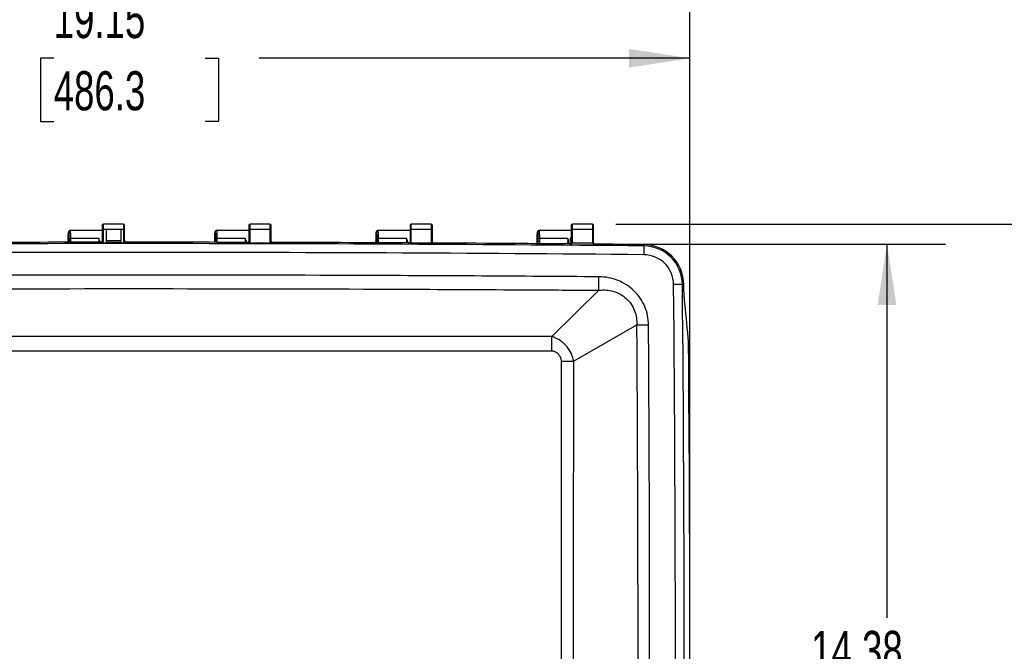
# Model space of a CAD drawing. Header units: inches. Extents: x 2 to 86, y 2 to 66.
# Tile 5 of 36: x 16.7 to 33.5, y 26.8 to 37.6. Entities that reach past the tile are written whole.
import ezdxf

# ---------------------------------------------------------------- set-up
doc = ezdxf.new("R2010")
doc.units = ezdxf.units.IN
doc.header["$LTSCALE"] = 8
doc.header["$MEASUREMENT"] = 0
doc.layers.add('DIMENSIONS', color=140, linetype='Continuous', lineweight=25)
doc.styles.add('SLDTEXTSTYLE0', font='TXT', dxfattribs={"width": 0.7})
doc.dimstyles.new('SLDDIMSTYLE0', dxfattribs={"dimtxt": 0.679688, "dimasz": 1.04, "dimexe": 0, "dimexo": 0.0625, "dimgap": 0.169922, "dimtad": 0, "dimtih": 1, "dimtoh": 1, "dimrnd": 1e-09, "dimzin": 12, "dimdsep": 46, "dimtxsty": 'SLDTEXTSTYLE0', "dimsah": 1, "dimcen": 0.09, "dimadec": 0, "dimazin": 3, "dimtfac": 1, "dimtofl": 0, "dimtmove": 0, "dimatfit": 3, "dimfxl": 0, "dimfrac": 2, "dimtolj": 1, "dimtzin": 12, "dimarcsym": 0})

# ---------------------------------------------------------------- blocks, each defined once
blk = doc.blocks.new('_D_3')
at = {"layer": 'DIMENSIONS'}
for p, q in [((9.008, 27.026), (9.008, 37.971)), ((28.154, 27.026), (28.154, 37.971)), ((9.008, 36.971), (16.381, 36.971)), ((17.302, 36.971), (17.074, 36.971)), ((17.074, 36.971), (17.074, 35.891)), ((19.887, 36.971), (20.115, 36.971)), ((20.115, 36.971), (20.115, 35.891)), ((28.154, 36.971), (20.808, 36.971)), ((17.074, 35.891), (17.302, 35.891)), ((20.115, 35.891), (19.887, 35.891))]:
    blk.add_line(p, q, dxfattribs=at)
for points in [[(9.008, 36.971), (10.048, 36.811), (10.048, 37.131)], [(28.154, 36.971), (27.114, 37.131), (27.114, 36.811)]]:
    blk.add_solid(points, dxfattribs=at)
at = {"layer": 'DIMENSIONS', "char_height": 0.6667, "attachment_point": 1, "style": 'SLDTEXTSTYLE0'}
for s, insert in [('19.15', (17.302, 37.982)), ('486.3', (17.302, 36.75))]:
    blk.add_mtext(s, dxfattribs=dict(at, insert=insert))
blk = doc.blocks.new('_D_4')
at = {"layer": 'DIMENSIONS'}
for p, q in [((26.931, 33.797), (32.517, 33.797)), ((31.517, 33.797), (31.517, 27.415)), ((30.224, 26.183), (29.996, 26.183)), ((29.996, 26.183), (29.996, 25.103)), ((32.809, 26.183), (33.038, 26.183)), ((33.038, 26.183), (33.038, 25.103)), ((29.996, 25.103), (30.224, 25.103)), ((33.038, 25.103), (32.809, 25.103)), ((31.517, 19.415), (31.517, 24.95)), ((20.04, 19.415), (32.517, 19.415))]:
    blk.add_line(p, q, dxfattribs=at)
for points in [[(31.517, 33.797), (31.357, 32.757), (31.677, 32.757)], [(31.517, 19.415), (31.677, 20.455), (31.357, 20.455)]]:
    blk.add_solid(points, dxfattribs=at)
at = {"layer": 'DIMENSIONS', "char_height": 0.6667, "attachment_point": 1, "style": 'SLDTEXTSTYLE0'}
for s, insert in [('14.38', (30.224, 27.194)), ('365.3', (30.224, 25.962))]:
    blk.add_mtext(s, dxfattribs=dict(at, insert=insert))
blk = doc.blocks.new('_D_5')
at = {"layer": 'DIMENSIONS'}
for p, q in [((26.891, 34.136), (36.086, 34.136)), ((35.086, 34.136), (35.086, 27.415)), ((33.794, 26.183), (33.566, 26.183)), ((33.566, 26.183), (33.566, 25.103)), ((36.379, 26.183), (36.607, 26.183)), ((36.607, 26.183), (36.607, 25.103)), ((33.566, 25.103), (33.794, 25.103)), ((36.607, 25.103), (36.379, 25.103)), ((35.086, 18.412), (35.086, 24.95)), ((18.981, 18.412), (36.086, 18.412))]:
    blk.add_line(p, q, dxfattribs=at)
for points in [[(35.086, 34.136), (34.926, 33.096), (35.246, 33.096)], [(35.086, 18.412), (35.246, 19.452), (34.926, 19.452)]]:
    blk.add_solid(points, dxfattribs=at)
at = {"layer": 'DIMENSIONS', "char_height": 0.6667, "attachment_point": 1, "style": 'SLDTEXTSTYLE0'}
for s, insert in [('15.72', (33.794, 27.194)), ('399.4', (33.794, 25.962))]:
    blk.add_mtext(s, dxfattribs=dict(at, insert=insert))

msp = doc.modelspace()

# ---------------------------------------------------------------- linework, layer by layer
for p, q in [((18.131, 34.116), (18.131, 34.034)), ((18.491, 34.136), (18.151, 34.136)), ((18.151, 34.047), (18.151, 34.136)), ((18.491, 34.136), (18.491, 34.047)), ((18.511, 34.034), (18.511, 34.116)), ((20.631, 34.116), (20.631, 34.034)), ((20.991, 34.136), (20.651, 34.136)), ((20.651, 34.047), (20.651, 34.136)), ((20.991, 34.136), (20.991, 34.047)), ((21.011, 34.034), (21.011, 34.116)), ((23.381, 34.116), (23.381, 34.034)), ((23.741, 34.136), (23.401, 34.136)), ((23.401, 34.047), (23.401, 34.136)), ((23.741, 34.136), (23.741, 34.047)), ((23.761, 34.034), (23.761, 34.116)), ((26.131, 34.116), (26.131, 34.034)), ((26.491, 34.136), (26.151, 34.136)), ((26.151, 34.047), (26.151, 34.136)), ((26.491, 34.136), (26.491, 34.047)), ((26.511, 34.034), (26.511, 34.116)), ((17.556, 34.002), (17.556, 33.829)), ((18.131, 34.032), (17.586, 34.032)), ((18.131, 34.034), (18.131, 33.838)), ((18.196, 34.047), (18.151, 34.047)), ((18.151, 33.851), (18.151, 34.047)), ((18.196, 34.047), (18.196, 33.814)), ((18.446, 34.047), (18.196, 34.047)), ((18.491, 34.047), (18.446, 34.047)), ((18.446, 34.047), (18.446, 33.814)), ((18.491, 34.047), (18.491, 33.851)), ((18.511, 33.869), (18.511, 34.034)), ((20.056, 34.002), (20.056, 33.828)), ((20.631, 34.032), (20.086, 34.032)), ((20.631, 34.034), (20.631, 33.836)), ((20.991, 34.047), (20.651, 34.047)), ((20.651, 33.849), (20.651, 34.047)), ((20.991, 34.047), (20.991, 33.848)), ((21.011, 33.835), (21.011, 34.034)), ((22.806, 34.002), (22.806, 33.82)), ((23.381, 34.032), (22.836, 34.032)), ((23.381, 34.034), (23.381, 33.825)), ((23.401, 33.838), (23.401, 34.047)), ((23.741, 34.047), (23.401, 34.047)), ((23.741, 34.047), (23.741, 33.836)), ((23.761, 33.823), (23.761, 34.034)), ((25.556, 34.002), (25.556, 33.805)), ((26.131, 34.032), (25.586, 34.032)), ((26.131, 34.034), (26.131, 33.869)), ((26.151, 33.814), (26.151, 34.047)), ((26.491, 34.047), (26.151, 34.047)), ((26.491, 34.047), (26.491, 33.814)), ((26.511, 33.869), (26.511, 34.034)), ((17.549, 33.829), (17.55, 33.89)), ((17.563, 33.89), (17.563, 33.829)), ((18.07, 33.893), (17.593, 33.893)), ((17.593, 33.829), (17.593, 33.893)), ((18.07, 33.893), (18.069, 33.829)), ((18.111, 33.829), (18.111, 33.813)), ((18.132, 33.814), (18.114, 33.814)), ((18.196, 33.814), (18.132, 33.814)), ((18.196, 33.862), (18.446, 33.862)), ((18.446, 33.826), (18.196, 33.826)), ((18.196, 33.814), (18.196, 33.814)), ((18.511, 33.814), (18.446, 33.814)), ((18.446, 33.814), (18.446, 33.814)), ((18.511, 33.836), (18.511, 33.869)), ((20.049, 33.828), (20.05, 33.89)), ((20.063, 33.89), (20.063, 33.828)), ((20.57, 33.893), (20.093, 33.893)), ((20.093, 33.828), (20.093, 33.893)), ((20.57, 33.893), (20.569, 33.827)), ((20.611, 33.827), (20.611, 33.811)), ((20.611, 33.827), (20.611, 33.827)), ((20.635, 33.814), (20.624, 33.814)), ((21.006, 33.814), (20.635, 33.814)), ((21.016, 33.814), (21.006, 33.814)), ((21.031, 33.81), (21.031, 33.826)), ((21.031, 33.826), (21.031, 33.826)), ((22.799, 33.82), (22.8, 33.89)), ((22.813, 33.89), (22.813, 33.82)), ((23.32, 33.893), (22.843, 33.893)), ((22.843, 33.82), (22.843, 33.893)), ((23.32, 33.893), (23.319, 33.818)), ((23.361, 33.818), (23.361, 33.8)), ((23.361, 33.818), (23.361, 33.818)), ((23.394, 33.814), (23.389, 33.814)), ((23.747, 33.814), (23.394, 33.814)), ((23.751, 33.814), (23.747, 33.814)), ((23.781, 33.798), (23.781, 33.816)), ((23.781, 33.816), (23.781, 33.816)), ((25.549, 33.805), (25.55, 33.89)), ((25.563, 33.89), (25.563, 33.805)), ((26.07, 33.893), (25.593, 33.893)), ((25.593, 33.804), (25.593, 33.893)), ((26.07, 33.893), (26.069, 33.801)), ((26.111, 33.801), (26.111, 33.781)), ((26.131, 33.804), (26.131, 33.869)), ((26.491, 33.814), (26.151, 33.814)), ((26.511, 33.8), (26.511, 33.869)), ((26.531, 33.777), (26.531, 33.797)), ((27.369, 33.767), (27.368, 33.617)), ((27.369, 33.79), (27.369, 33.767)), ((28.027, 33.109), (27.877, 33.108)), ((28.05, 33.11), (28.027, 33.109)), ((28.05, 33.108), (28.05, 33.11)), ((26.603, 33.01), (25.799, 32.222)), ((27.245, 32.412), (26.172, 31.798))]:
    msp.add_line(p, q)
at = {"flags": 128}
for points in [[(18.151, 34.047), (18.147, 34.047), (18.144, 34.046), (18.14, 34.045), (18.137, 34.043), (18.135, 34.041), (18.133, 34.039), (18.132, 34.037), (18.131, 34.034)], [(18.491, 34.047), (18.495, 34.047), (18.499, 34.046), (18.502, 34.045), (18.505, 34.043), (18.508, 34.041), (18.51, 34.039), (18.511, 34.037), (18.511, 34.034)], [(20.651, 34.047), (20.647, 34.047), (20.644, 34.046), (20.64, 34.045), (20.637, 34.043), (20.635, 34.041), (20.633, 34.039), (20.632, 34.037), (20.631, 34.034)], [(21.011, 34.034), (21.011, 34.037), (21.01, 34.039), (21.008, 34.041), (21.005, 34.043), (21.002, 34.045), (20.999, 34.046), (20.995, 34.047), (20.991, 34.047)], [(23.401, 34.047), (23.397, 34.047), (23.394, 34.046), (23.39, 34.045), (23.387, 34.043), (23.385, 34.041), (23.383, 34.039), (23.382, 34.037), (23.381, 34.034)], [(23.761, 34.034), (23.761, 34.037), (23.76, 34.039), (23.758, 34.041), (23.755, 34.043), (23.752, 34.045), (23.749, 34.046), (23.745, 34.047), (23.741, 34.047)], [(26.151, 34.047), (26.147, 34.047), (26.144, 34.046), (26.14, 34.045), (26.137, 34.043), (26.135, 34.041), (26.133, 34.039), (26.132, 34.037), (26.131, 34.034)], [(26.511, 34.034), (26.511, 34.037), (26.51, 34.039), (26.508, 34.041), (26.505, 34.043), (26.502, 34.045), (26.499, 34.046), (26.495, 34.047), (26.491, 34.047)], [(18.196, 33.814), (18.149, 33.813), (18.111, 33.813)], [(18.446, 33.826), (18.306, 33.826), (18.196, 33.826)], [(18.531, 33.814), (18.484, 33.814), (18.446, 33.814)], [(18.531, 33.814), (18.531, 33.822), (18.531, 33.829)]]:
    msp.add_lwpolyline(points, dxfattribs=at)
for centre, radius, start, end in [((18.151, 34.116), 0.02, 90, 180), ((18.491, 34.116), 0.02, 0, 90), ((20.651, 34.116), 0.02, 90, 180), ((20.991, 34.116), 0.02, 0, 90), ((23.401, 34.116), 0.02, 90, 180), ((23.741, 34.116), 0.02, 0, 90), ((26.151, 34.116), 0.02, 90, 180), ((26.491, 34.116), 0.02, 0, 90), ((18.572, -954.283), 988.089, 89.489858, 90.509018), ((18.572, -954.283), 988.112, 90.026691, 90.147298), ((18.114, 33.794), 0.0201, 90, 94.1721), ((18.572, -954.283), 988.112, 89.881731, 90.002338), ((18.572, -954.283), 988.112, 89.722274, 89.857375), ((18.572, -954.283), 988.112, 89.562815, 89.697914), ((18.572, -954.283), 988.112, 89.489858, 89.538452), ((27.363, 33.103), 0.687, 0.5491, 89.4899), ((27.363, 33.103), 0.664, 0.5491, 89.4899), ((18.572, -954.283), 987.939, 89.489858, 90.509018), ((27.363, 33.103), 0.514, 0.5491, 89.4899), ((-648.51, 26.626), 676.418, 359.450926, 0.549074), ((-648.51, 26.626), 676.568, 359.450926, 0.549074), ((-648.51, 26.626), 676.664, 359.536876, 0.463124)]:
    msp.add_arc(centre, radius, start, end)
for points, knots in [([(17.55, 33.89), (17.55, 33.892), (17.55, 33.899), (17.55, 33.911), (17.55, 33.923), (17.55, 33.937), (17.551, 33.946), (17.551, 33.952), (17.551, 33.952), (17.551, 33.952), (17.551, 33.952), (17.551, 33.952), (17.551, 33.952), (17.551, 33.952), (17.551, 33.953), (17.551, 33.953), (17.551, 33.953), (17.551, 33.954), (17.551, 33.955), (17.551, 33.958), (17.551, 33.963), (17.552, 33.973), (17.553, 33.984), (17.554, 33.992), (17.554, 33.997), (17.555, 34), (17.556, 34.002), (17.556, 34.002), (17.556, 34.002)], [0, 0, 0, 0, 0.036399, 0.12495, 0.188519, 0.249938, 0.374823, 0.374831, 0.374838, 0.374854, 0.374884, 0.374945, 0.375067, 0.375312, 0.3758, 0.376777, 0.378731, 0.38264, 0.390457, 0.406092, 0.43736, 0.499885, 0.648861, 0.749751, 0.802841, 0.874869, 0.94806, 1, 1, 1, 1]), ([(17.559, 33.985), (17.559, 33.985), (17.557, 33.974), (17.555, 33.941), (17.553, 33.908), (17.552, 33.891)], [0, 0, 0, 0, 0.001128, 0.507136, 1, 1, 1, 1]), ([(17.586, 34.032), (17.578, 34.032), (17.57, 34.029), (17.559, 34.018), (17.556, 34.01), (17.556, 34.002)], [0, 0, 0, 0, 0.5, 0.5, 1, 1, 1, 1]), ([(17.556, 34.002), (17.556, 34.01), (17.559, 34.018), (17.57, 34.029), (17.578, 34.032), (17.586, 34.032)], [0, 0, 0, 0, 0.5, 0.5, 1, 1, 1, 1]), ([(17.556, 34.002), (17.556, 34.002), (17.557, 34.002), (17.557, 34), (17.558, 33.997), (17.559, 33.993), (17.559, 33.987), (17.56, 33.983), (17.56, 33.983), (17.56, 33.983), (17.56, 33.983), (17.56, 33.983), (17.56, 33.983), (17.56, 33.983), (17.56, 33.983), (17.56, 33.983), (17.56, 33.983), (17.56, 33.983), (17.56, 33.982), (17.56, 33.98), (17.56, 33.976), (17.561, 33.966), (17.562, 33.952), (17.562, 33.936), (17.562, 33.924), (17.563, 33.912), (17.563, 33.9), (17.563, 33.893), (17.563, 33.89)], [0, 0, 0, 0, 0.036714, 0.125113, 0.188839, 0.250236, 0.375209, 0.375216, 0.375224, 0.375239, 0.37527, 0.375331, 0.375453, 0.375697, 0.376186, 0.377164, 0.379119, 0.383029, 0.39085, 0.406491, 0.437769, 0.500303, 0.649214, 0.750047, 0.802951, 0.875031, 0.948014, 1, 1, 1, 1]), ([(17.593, 33.893), (17.593, 33.931), (17.592, 33.967), (17.59, 34.005), (17.589, 34.015), (17.588, 34.028), (17.587, 34.032), (17.586, 34.032)], [0, 0, 0, 0, 0.5, 0.5, 0.75, 0.75, 1, 1, 1, 1]), ([(20.05, 33.89), (20.05, 33.892), (20.05, 33.899), (20.05, 33.911), (20.05, 33.923), (20.05, 33.937), (20.051, 33.946), (20.051, 33.952), (20.051, 33.952), (20.051, 33.952), (20.051, 33.952), (20.051, 33.952), (20.051, 33.952), (20.051, 33.952), (20.051, 33.953), (20.051, 33.953), (20.051, 33.953), (20.051, 33.954), (20.051, 33.955), (20.051, 33.958), (20.051, 33.963), (20.052, 33.973), (20.053, 33.984), (20.054, 33.992), (20.054, 33.997), (20.055, 34), (20.056, 34.002), (20.056, 34.002), (20.056, 34.002)], [0, 0, 0, 0, 0.03646, 0.12495, 0.188526, 0.249938, 0.374823, 0.374831, 0.374838, 0.374854, 0.374884, 0.374945, 0.375067, 0.375312, 0.3758, 0.376777, 0.378731, 0.38264, 0.390457, 0.406092, 0.43736, 0.499885, 0.648835, 0.749751, 0.802834, 0.874869, 0.948055, 1, 1, 1, 1]), ([(20.059, 33.985), (20.059, 33.985), (20.057, 33.974), (20.055, 33.941), (20.053, 33.908), (20.052, 33.891)], [0, 0, 0, 0, 0.0011265, 0.5071355, 1, 1, 1, 1]), ([(20.086, 34.032), (20.078, 34.032), (20.07, 34.029), (20.059, 34.018), (20.056, 34.01), (20.056, 34.002)], [0, 0, 0, 0, 0.5, 0.5, 1, 1, 1, 1]), ([(20.056, 34.002), (20.056, 34.01), (20.059, 34.018), (20.07, 34.029), (20.078, 34.032), (20.086, 34.032)], [0, 0, 0, 0, 0.5, 0.5, 1, 1, 1, 1]), ([(20.056, 34.002), (20.056, 34.002), (20.057, 34.002), (20.057, 34), (20.058, 33.997), (20.059, 33.993), (20.059, 33.987), (20.06, 33.983), (20.06, 33.983), (20.06, 33.983), (20.06, 33.983), (20.06, 33.983), (20.06, 33.983), (20.06, 33.983), (20.06, 33.983), (20.06, 33.983), (20.06, 33.983), (20.06, 33.983), (20.06, 33.982), (20.06, 33.98), (20.06, 33.976), (20.061, 33.966), (20.062, 33.952), (20.062, 33.936), (20.062, 33.924), (20.063, 33.912), (20.063, 33.9), (20.063, 33.893), (20.063, 33.89)], [0, 0, 0, 0, 0.036776, 0.125113, 0.188846, 0.250236, 0.375209, 0.375216, 0.375224, 0.375239, 0.37527, 0.375331, 0.375453, 0.375697, 0.376186, 0.377164, 0.379119, 0.383029, 0.39085, 0.406491, 0.437769, 0.500303, 0.649188, 0.750047, 0.802943, 0.875031, 0.948009, 1, 1, 1, 1]), ([(20.093, 33.893), (20.093, 33.931), (20.092, 33.967), (20.09, 34.005), (20.089, 34.015), (20.088, 34.028), (20.087, 34.032), (20.086, 34.032)], [0, 0, 0, 0, 0.5, 0.5, 0.75, 0.75, 1, 1, 1, 1]), ([(22.8, 33.89), (22.8, 33.892), (22.8, 33.899), (22.8, 33.911), (22.8, 33.923), (22.8, 33.937), (22.801, 33.946), (22.801, 33.952), (22.801, 33.952), (22.801, 33.952), (22.801, 33.952), (22.801, 33.952), (22.801, 33.952), (22.801, 33.952), (22.801, 33.953), (22.801, 33.953), (22.801, 33.953), (22.801, 33.954), (22.801, 33.955), (22.801, 33.958), (22.801, 33.963), (22.802, 33.973), (22.803, 33.984), (22.804, 33.992), (22.804, 33.997), (22.805, 34), (22.806, 34.002), (22.806, 34.002), (22.806, 34.002)], [0, 0, 0, 0, 0.036713, 0.124951, 0.188555, 0.249938, 0.374823, 0.374831, 0.374838, 0.374853, 0.374884, 0.374945, 0.375067, 0.375311, 0.3758, 0.376777, 0.378731, 0.38264, 0.390457, 0.406091, 0.437359, 0.499884, 0.64873, 0.749751, 0.8028, 0.874869, 0.948034, 1, 1, 1, 1]), ([(22.809, 33.985), (22.809, 33.985), (22.807, 33.974), (22.805, 33.941), (22.803, 33.908), (22.802, 33.891)], [0, 0, 0, 0, 0.001121, 0.507134, 1, 1, 1, 1]), ([(22.836, 34.032), (22.828, 34.032), (22.82, 34.029), (22.809, 34.018), (22.806, 34.01), (22.806, 34.002)], [0, 0, 0, 0, 0.5, 0.5, 1, 1, 1, 1]), ([(22.806, 34.002), (22.807, 34.006), (22.808, 34.015), (22.815, 34.024), (22.82, 34.027), (22.822, 34.028)], [0, 0, 0, 0, 0.409468, 0.818651, 1, 1, 1, 1]), ([(22.806, 34.002), (22.806, 34.002), (22.806, 34.002), (22.807, 34.001), (22.807, 34), (22.808, 33.997), (22.809, 33.993), (22.809, 33.987), (22.81, 33.983), (22.81, 33.983), (22.81, 33.983), (22.81, 33.983), (22.81, 33.983), (22.81, 33.983), (22.81, 33.983), (22.81, 33.983), (22.81, 33.983), (22.81, 33.983), (22.81, 33.983), (22.81, 33.982), (22.81, 33.98), (22.81, 33.976), (22.811, 33.966), (22.812, 33.952), (22.812, 33.936), (22.812, 33.924), (22.813, 33.912), (22.813, 33.9), (22.813, 33.893), (22.813, 33.89)], [0, 0, 0, 0, 0.01901, 0.060718, 0.125144, 0.188903, 0.250263, 0.37523, 0.375238, 0.375245, 0.375261, 0.375291, 0.375352, 0.375474, 0.375719, 0.376208, 0.377185, 0.37914, 0.38305, 0.390871, 0.406511, 0.437788, 0.50032, 0.649094, 0.750055, 0.802915, 0.875036, 0.947989, 1, 1, 1, 1]), ([(22.843, 33.893), (22.843, 33.931), (22.842, 33.967), (22.84, 34.005), (22.839, 34.015), (22.838, 34.028), (22.837, 34.032), (22.836, 34.032)], [0, 0, 0, 0, 0.5, 0.5, 0.75, 0.75, 1, 1, 1, 1]), ([(25.55, 33.89), (25.55, 33.892), (25.55, 33.899), (25.55, 33.911), (25.55, 33.923), (25.55, 33.937), (25.551, 33.947), (25.551, 33.954), (25.551, 33.955), (25.551, 33.958), (25.551, 33.963), (25.552, 33.973), (25.553, 33.984), (25.554, 33.992), (25.554, 33.997), (25.555, 34), (25.556, 34.002), (25.556, 34.002), (25.556, 34.002)], [0, 0, 0, 0, 0.036847, 0.124951, 0.188583, 0.249939, 0.374823, 0.383455, 0.393023, 0.406091, 0.437359, 0.499884, 0.648658, 0.749751, 0.802778, 0.874869, 0.94802, 1, 1, 1, 1]), ([(25.559, 33.985), (25.559, 33.985), (25.557, 33.974), (25.555, 33.941), (25.553, 33.908), (25.552, 33.891)], [0, 0, 0, 0, 0.001117, 0.507133, 1, 1, 1, 1]), ([(25.586, 34.032), (25.578, 34.032), (25.57, 34.029), (25.559, 34.018), (25.556, 34.01), (25.556, 34.002)], [0, 0, 0, 0, 0.5, 0.5, 1, 1, 1, 1]), ([(25.556, 34.002), (25.557, 34.006), (25.558, 34.015), (25.565, 34.024), (25.57, 34.027), (25.572, 34.028)], [0, 0, 0, 0, 0.409468, 0.818651, 1, 1, 1, 1]), ([(25.556, 34.002), (25.556, 34.002), (25.556, 34.002), (25.557, 34.001), (25.557, 34), (25.558, 33.997), (25.559, 33.993), (25.559, 33.987), (25.56, 33.98), (25.56, 33.976), (25.561, 33.966), (25.562, 33.952), (25.562, 33.936), (25.562, 33.924), (25.563, 33.912), (25.563, 33.9), (25.563, 33.893), (25.563, 33.89)], [0, 0, 0, 0, 0.019129, 0.060837, 0.125145, 0.188932, 0.250263, 0.375231, 0.40651, 0.437787, 0.500318, 0.649021, 0.750055, 0.802892, 0.875035, 0.947975, 1, 1, 1, 1]), ([(25.593, 33.893), (25.593, 33.931), (25.592, 33.967), (25.59, 34.005), (25.589, 34.015), (25.588, 34.028), (25.587, 34.032), (25.586, 34.032)], [0, 0, 0, 0, 0.5, 0.5, 0.75, 0.75, 1, 1, 1, 1]), ([(17.593, 33.893), (17.585, 33.893), (17.578, 33.892), (17.567, 33.891), (17.563, 33.89), (17.563, 33.89)], [0, 0, 0, 0, 0.5, 0.5, 1, 1, 1, 1]), ([(18.094, 33.829), (18.092, 33.834), (18.086, 33.855), (18.077, 33.877), (18.07, 33.893)], [0, 0, 0, 0, 0.242942, 1, 1, 1, 1]), ([(18.131, 33.851), (18.131, 33.85), (18.131, 33.848), (18.131, 33.846), (18.13, 33.844), (18.129, 33.842), (18.128, 33.84), (18.128, 33.838), (18.126, 33.836), (18.124, 33.834), (18.12, 33.831), (18.116, 33.83), (18.113, 33.829), (18.111, 33.829)], [0, 0, 0, 0, 0.095784, 0.183609, 0.263491, 0.335421, 0.399399, 0.455446, 0.503608, 0.649349, 0.778476, 0.893985, 1, 1, 1, 1]), ([(18.111, 33.813), (18.112, 33.813), (18.112, 33.813), (18.112, 33.814), (18.113, 33.814)], [0, 0, 0, 0, 0.498961, 1, 1, 1, 1]), ([(18.122, 33.818), (18.12, 33.817), (18.119, 33.816), (18.116, 33.815), (18.115, 33.814), (18.114, 33.814), (18.114, 33.814), (18.113, 33.814), (18.113, 33.814), (18.113, 33.814)], [0, 0, 0, 0, 0.5, 0.5, 0.75, 0.75, 0.875, 0.875, 1, 1, 1, 1]), ([(18.491, 33.851), (18.495, 33.851), (18.499, 33.85), (18.505, 33.848), (18.507, 33.846), (18.509, 33.844)], [0, 0, 0, 0, 0.5, 0.5, 1, 1, 1, 1]), ([(18.509, 33.844), (18.508, 33.838), (18.508, 33.833), (18.511, 33.825), (18.512, 33.822), (18.514, 33.819), (18.514, 33.819), (18.515, 33.817), (18.515, 33.817), (18.515, 33.815), (18.515, 33.815), (18.513, 33.814), (18.512, 33.814), (18.511, 33.814)], [0, 0, 0, 0, 0.5, 0.5, 0.75, 0.75, 0.8125, 0.8125, 0.875, 0.875, 0.9375, 0.9375, 1, 1, 1, 1]), ([(18.511, 33.851), (18.511, 33.85), (18.511, 33.848), (18.512, 33.845), (18.513, 33.843), (18.514, 33.841), (18.515, 33.839), (18.516, 33.837), (18.518, 33.835), (18.52, 33.833), (18.524, 33.831), (18.527, 33.83), (18.53, 33.829), (18.531, 33.829)], [0, 0, 0, 0, 0.110385, 0.21014, 0.299281, 0.377831, 0.445827, 0.503324, 0.561307, 0.687421, 0.800747, 0.903822, 1, 1, 1, 1]), ([(18.531, 33.814), (18.527, 33.814), (18.524, 33.815), (18.518, 33.819), (18.517, 33.821), (18.514, 33.825), (18.513, 33.827), (18.512, 33.832), (18.511, 33.834), (18.511, 33.836)], [0, 0, 0, 0, 0.25, 0.25, 0.5, 0.5, 0.75, 0.75, 1, 1, 1, 1]), ([(20.093, 33.893), (20.085, 33.893), (20.078, 33.892), (20.067, 33.891), (20.063, 33.89), (20.063, 33.89)], [0, 0, 0, 0, 0.5, 0.5, 1, 1, 1, 1]), ([(20.594, 33.827), (20.593, 33.833), (20.587, 33.855), (20.577, 33.877), (20.57, 33.893)], [0, 0, 0, 0, 0.265577, 1, 1, 1, 1]), ([(20.631, 33.849), (20.631, 33.848), (20.631, 33.846), (20.631, 33.844), (20.63, 33.841), (20.629, 33.838), (20.627, 33.835), (20.624, 33.832), (20.621, 33.83), (20.617, 33.828), (20.614, 33.827), (20.612, 33.827), (20.611, 33.827)], [0, 0, 0, 0, 0.103066, 0.187019, 0.251858, 0.387289, 0.503152, 0.636155, 0.752979, 0.839759, 0.921458, 1, 1, 1, 1]), ([(20.611, 33.811), (20.612, 33.811), (20.613, 33.811), (20.615, 33.812), (20.616, 33.812), (20.617, 33.812), (20.618, 33.812)], [0, 0, 0, 0, 0.246273, 0.497778, 0.74273, 1, 1, 1, 1]), ([(20.623, 33.817), (20.622, 33.816), (20.621, 33.815), (20.619, 33.813), (20.618, 33.813), (20.618, 33.813)], [0, 0, 0, 0, 0.5, 0.5, 1, 1, 1, 1]), ([(21.011, 33.848), (21.011, 33.847), (21.011, 33.845), (21.012, 33.843), (21.013, 33.839), (21.015, 33.836), (21.018, 33.832), (21.02, 33.83), (21.024, 33.828), (21.027, 33.827), (21.03, 33.826), (21.031, 33.826)], [0, 0, 0, 0, 0.103274, 0.187288, 0.252041, 0.502972, 0.561719, 0.687693, 0.800921, 0.903915, 1, 1, 1, 1]), ([(21.024, 33.812), (21.024, 33.812), (21.023, 33.813), (21.021, 33.814), (21.02, 33.815), (21.019, 33.816)], [0, 0, 0, 0, 0.5, 0.5, 1, 1, 1, 1]), ([(21.031, 33.81), (21.031, 33.81), (21.029, 33.81), (21.027, 33.811), (21.025, 33.811), (21.024, 33.812), (21.023, 33.812)], [0, 0, 0, 0, 0.2353005, 0.475338, 0.7279793, 1, 1, 1, 1]), ([(22.811, 33.892), (22.81, 33.892), (22.807, 33.892), (22.804, 33.891), (22.801, 33.891), (22.8, 33.89), (22.8, 33.89), (22.8, 33.89)], [0, 0, 0, 0, 0.15649, 0.367368, 0.578245, 0.789123, 1, 1, 1, 1]), ([(22.843, 33.893), (22.835, 33.893), (22.828, 33.892), (22.817, 33.891), (22.813, 33.89), (22.813, 33.89)], [0, 0, 0, 0, 0.5, 0.5, 1, 1, 1, 1]), ([(23.347, 33.818), (23.347, 33.819), (23.345, 33.828), (23.337, 33.853), (23.327, 33.877), (23.32, 33.893)], [0, 0, 0, 0, 0.044129, 0.362404, 1, 1, 1, 1]), ([(23.381, 33.84), (23.381, 33.839), (23.381, 33.837), (23.381, 33.834), (23.38, 33.832), (23.379, 33.83), (23.378, 33.828), (23.378, 33.827), (23.376, 33.825), (23.374, 33.822), (23.37, 33.82), (23.366, 33.818), (23.363, 33.818), (23.361, 33.818)], [0, 0, 0, 0, 0.095789, 0.183618, 0.263501, 0.335432, 0.39941, 0.455456, 0.503614, 0.649347, 0.778466, 0.893976, 1, 1, 1, 1]), ([(23.361, 33.8), (23.362, 33.8), (23.363, 33.8), (23.364, 33.801), (23.366, 33.801), (23.368, 33.802), (23.371, 33.803), (23.374, 33.805), (23.375, 33.807), (23.376, 33.808)], [0, 0, 0, 0, 0.079915, 0.161423, 0.245914, 0.364287, 0.493682, 0.725763, 1, 1, 1, 1]), ([(23.376, 33.808), (23.377, 33.808), (23.377, 33.809), (23.379, 33.81), (23.381, 33.811), (23.383, 33.812), (23.385, 33.813), (23.387, 33.813), (23.389, 33.813), (23.389, 33.814)], [0, 0, 0, 0, 0.153381, 0.2987, 0.43911, 0.576555, 0.713365, 0.853117, 1, 1, 1, 1]), ([(23.378, 33.812), (23.377, 33.811), (23.377, 33.811), (23.376, 33.81), (23.376, 33.809), (23.376, 33.809), (23.376, 33.808), (23.376, 33.808), (23.376, 33.809), (23.377, 33.809), (23.377, 33.809)], [0, 0, 0, 0, 0.167447, 0.348299, 0.529325, 0.685476, 0.809872, 0.900224, 0.959466, 1, 1, 1, 1]), ([(23.751, 33.814), (23.751, 33.814), (23.753, 33.814), (23.756, 33.813), (23.761, 33.811), (23.764, 33.809), (23.765, 33.807)], [0, 0, 0, 0, 0.05599, 0.221769, 0.514044, 1, 1, 1, 1]), ([(23.761, 33.837), (23.761, 33.836), (23.761, 33.834), (23.762, 33.832), (23.763, 33.829), (23.764, 33.827), (23.765, 33.825), (23.766, 33.823), (23.768, 33.821), (23.77, 33.819), (23.774, 33.817), (23.777, 33.816), (23.78, 33.816), (23.781, 33.816)], [0, 0, 0, 0, 0.110353, 0.210085, 0.299212, 0.377758, 0.445757, 0.503265, 0.562791, 0.688433, 0.801392, 0.904154, 1, 1, 1, 1]), ([(23.781, 33.798), (23.781, 33.798), (23.779, 33.798), (23.777, 33.798), (23.776, 33.799), (23.774, 33.8), (23.771, 33.801), (23.768, 33.803), (23.766, 33.806), (23.765, 33.807)], [0, 0, 0, 0, 0.080493, 0.162359, 0.248002, 0.33953, 0.438675, 0.697873, 1, 1, 1, 1]), ([(25.561, 33.892), (25.56, 33.892), (25.557, 33.892), (25.554, 33.891), (25.551, 33.891), (25.55, 33.89), (25.55, 33.89), (25.55, 33.89)], [0, 0, 0, 0, 0.15649, 0.367368, 0.578245, 0.789123, 1, 1, 1, 1]), ([(25.593, 33.893), (25.585, 33.893), (25.578, 33.892), (25.567, 33.891), (25.563, 33.89), (25.563, 33.89)], [0, 0, 0, 0, 0.5, 0.5, 1, 1, 1, 1]), ([(26.099, 33.8), (26.099, 33.802), (26.099, 33.805), (26.098, 33.81), (26.097, 33.816), (26.096, 33.822), (26.095, 33.828), (26.093, 33.835), (26.09, 33.843), (26.087, 33.852), (26.082, 33.864), (26.076, 33.877), (26.072, 33.887), (26.07, 33.893)], [0, 0, 0, 0, 0.053879, 0.111411, 0.172637, 0.237595, 0.306313, 0.378816, 0.455126, 0.553266, 0.676784, 0.825694, 1, 1, 1, 1]), ([(26.131, 33.822), (26.131, 33.821), (26.131, 33.82), (26.131, 33.817), (26.13, 33.815), (26.129, 33.813), (26.128, 33.811), (26.128, 33.81), (26.126, 33.808), (26.124, 33.805), (26.12, 33.803), (26.116, 33.801), (26.113, 33.801), (26.111, 33.801)], [0, 0, 0, 0, 0.095791, 0.183621, 0.263505, 0.335436, 0.399414, 0.455458, 0.503615, 0.649346, 0.778463, 0.893974, 1, 1, 1, 1]), ([(26.111, 33.781), (26.112, 33.781), (26.113, 33.781), (26.115, 33.781), (26.116, 33.782), (26.118, 33.782), (26.123, 33.785), (26.126, 33.788), (26.128, 33.792), (26.13, 33.795), (26.131, 33.799), (26.131, 33.802), (26.131, 33.804)], [0, 0, 0, 0, 0.036231, 0.073213, 0.111614, 0.16525, 0.224109, 0.453966, 0.565799, 0.694138, 0.827625, 1, 1, 1, 1]), ([(26.131, 33.921), (26.126, 33.915), (26.119, 33.905), (26.114, 33.889), (26.113, 33.876), (26.114, 33.863), (26.119, 33.846), (26.126, 33.837), (26.131, 33.83)], [0, 0, 0, 0, 0.2397843, 0.3698002, 0.5001379, 0.630324, 0.7599519, 1, 1, 1, 1]), ([(26.131, 33.851), (26.13, 33.852), (26.126, 33.857), (26.124, 33.866), (26.123, 33.876), (26.124, 33.886), (26.126, 33.895), (26.13, 33.9), (26.131, 33.901)], [0, 0, 0, 0, 0.121035, 0.314399, 0.499636, 0.684985, 0.87912, 1, 1, 1, 1]), ([(26.131, 33.869), (26.131, 33.863), (26.132, 33.856), (26.134, 33.842), (26.135, 33.835), (26.139, 33.824), (26.141, 33.82), (26.146, 33.815), (26.149, 33.814), (26.151, 33.814)], [0, 0, 0, 0, 0.25, 0.25, 0.5, 0.5, 0.75, 0.75, 1, 1, 1, 1]), ([(26.491, 33.814), (26.494, 33.814), (26.496, 33.815), (26.501, 33.82), (26.503, 33.824), (26.507, 33.835), (26.509, 33.842), (26.511, 33.856), (26.511, 33.863), (26.511, 33.869)], [0, 0, 0, 0, 0.25, 0.25, 0.5, 0.5, 0.75, 0.75, 1, 1, 1, 1]), ([(26.511, 33.819), (26.511, 33.818), (26.511, 33.816), (26.512, 33.813), (26.513, 33.811), (26.514, 33.809), (26.515, 33.807), (26.516, 33.805), (26.518, 33.803), (26.52, 33.801), (26.524, 33.799), (26.527, 33.798), (26.53, 33.797), (26.531, 33.797)], [0, 0, 0, 0, 0.110336, 0.210056, 0.299176, 0.377719, 0.445719, 0.503234, 0.563577, 0.688954, 0.801713, 0.904313, 1, 1, 1, 1]), ([(26.511, 33.8), (26.511, 33.799), (26.511, 33.797), (26.512, 33.795), (26.512, 33.793), (26.513, 33.791), (26.514, 33.788), (26.517, 33.784), (26.519, 33.782), (26.522, 33.78), (26.525, 33.778), (26.528, 33.777), (26.53, 33.777), (26.531, 33.777)], [0, 0, 0, 0, 0.098243, 0.182731, 0.253472, 0.31046, 0.462582, 0.589535, 0.692955, 0.783862, 0.863744, 0.93475, 1, 1, 1, 1]), ([(26.604, 33.239), (25.936, 33.244), (25.267, 33.249), (23.93, 33.256), (23.261, 33.259), (21.256, 33.266), (19.918, 33.269), (17.244, 33.269), (15.907, 33.266), (13.901, 33.259), (13.232, 33.256), (11.895, 33.249), (11.227, 33.244), (10.558, 33.239)], [0, 0, 0, 0, 0.125, 0.125, 0.25, 0.25, 0.5, 0.5, 0.75, 0.75, 0.875, 0.875, 1, 1, 1, 1]), ([(26.603, 33.01), (26.603, 33.038), (26.603, 33.073), (26.604, 33.152), (26.604, 33.196), (26.604, 33.239)], [0, 0, 0, 0, 0.5, 0.5, 1, 1, 1, 1]), ([(27.449, 32.413), (27.449, 32.468), (27.443, 32.523), (27.422, 32.63), (27.405, 32.683), (27.342, 32.834), (27.278, 32.926), (27.161, 33.04), (27.118, 33.075), (27.025, 33.133), (26.976, 33.158), (26.875, 33.198), (26.822, 33.214), (26.714, 33.234), (26.659, 33.239), (26.604, 33.239)], [0, 0, 0, 0, 0.125, 0.125, 0.25, 0.25, 0.5, 0.5, 0.625, 0.625, 0.75, 0.75, 0.875, 0.875, 1, 1, 1, 1]), ([(28.063, 32.858), (28.062, 32.861), (28.062, 32.867), (28.061, 32.876), (28.06, 32.886), (28.059, 32.896), (28.058, 32.906), (28.058, 32.916), (28.057, 32.927), (28.056, 32.938), (28.056, 32.949), (28.055, 32.96), (28.054, 32.975), (28.054, 32.993), (28.053, 33.016), (28.052, 33.038), (28.051, 33.061), (28.051, 33.085), (28.05, 33.1), (28.05, 33.108)], [0, 0, 0, 0, 0.045442, 0.090703, 0.135829, 0.18087, 0.225874, 0.270889, 0.315964, 0.361147, 0.406486, 0.45203, 0.497823, 0.581372, 0.664565, 0.747714, 0.831131, 0.915125, 1, 1, 1, 1]), ([(10.56, 33.01), (10.644, 33.01), (10.727, 33.011), (10.894, 33.012), (10.978, 33.012), (11.228, 33.014), (11.395, 33.015), (11.897, 33.018), (12.231, 33.02), (13.234, 33.025), (13.902, 33.028), (15.907, 33.035), (17.244, 33.037), (19.918, 33.037), (21.255, 33.035), (23.261, 33.028), (23.929, 33.025), (24.932, 33.02), (25.266, 33.018), (25.767, 33.015), (25.934, 33.014), (26.185, 33.012), (26.269, 33.012), (26.436, 33.011), (26.519, 33.01), (26.603, 33.01)], [0, 0, 0, 0, 0.015625, 0.015625, 0.03125, 0.03125, 0.0625, 0.0625, 0.125, 0.125, 0.25, 0.25, 0.5, 0.5, 0.75, 0.75, 0.875, 0.875, 0.9375, 0.9375, 0.96875, 0.96875, 0.984375, 0.984375, 1, 1, 1, 1]), ([(26.603, 33.01), (26.644, 33.015), (26.686, 33.016), (26.77, 33.01), (26.811, 33.003), (26.892, 32.979), (26.931, 32.962), (27.004, 32.921), (27.039, 32.896), (27.132, 32.811), (27.181, 32.739), (27.226, 32.621), (27.236, 32.58), (27.248, 32.496), (27.249, 32.453), (27.245, 32.412)], [0, 0, 0, 0, 0.125, 0.125, 0.25, 0.25, 0.375, 0.375, 0.5, 0.5, 0.75, 0.75, 0.875, 0.875, 1, 1, 1, 1]), ([(27.245, 32.412), (27.246, 32.352), (27.246, 32.292), (27.247, 32.171), (27.247, 32.111), (27.248, 31.93), (27.249, 31.809), (27.251, 31.448), (27.253, 31.207), (27.256, 30.483), (27.258, 30.001), (27.263, 28.555), (27.265, 27.59), (27.265, 25.662), (27.263, 24.697), (27.258, 23.251), (27.256, 22.769), (27.253, 22.045), (27.251, 21.804), (27.249, 21.443), (27.248, 21.322), (27.247, 21.141), (27.247, 21.081), (27.246, 20.96), (27.246, 20.9), (27.245, 20.84)], [0, 0, 0, 0, 0.015625, 0.015625, 0.03125, 0.03125, 0.0625, 0.0625, 0.125, 0.125, 0.25, 0.25, 0.5, 0.5, 0.75, 0.75, 0.875, 0.875, 0.9375, 0.9375, 0.96875, 0.96875, 0.984375, 0.984375, 1, 1, 1, 1]), ([(27.449, 20.839), (27.451, 21.08), (27.452, 21.321), (27.455, 21.803), (27.456, 22.044), (27.46, 22.768), (27.462, 23.25), (27.466, 24.697), (27.468, 25.661), (27.468, 27.59), (27.466, 28.555), (27.462, 30.002), (27.46, 30.484), (27.456, 31.208), (27.455, 31.449), (27.452, 31.931), (27.451, 32.172), (27.449, 32.413)], [0, 0, 0, 0, 0.0625, 0.0625, 0.125, 0.125, 0.25, 0.25, 0.5, 0.5, 0.75, 0.75, 0.875, 0.875, 0.9375, 0.9375, 1, 1, 1, 1]), ([(25.799, 32.222), (25.762, 32.222), (25.724, 32.222), (25.649, 32.222), (25.611, 32.222), (25.499, 32.222), (25.423, 32.222), (25.198, 32.222), (25.047, 32.222), (24.596, 32.222), (24.296, 32.222), (23.393, 32.222), (22.792, 32.222), (20.987, 32.222), (19.784, 32.222), (17.378, 32.222), (16.175, 32.222), (14.371, 32.222), (13.769, 32.222), (12.867, 32.222), (12.566, 32.222), (12.115, 32.222), (11.965, 32.222), (11.739, 32.222), (11.664, 32.222), (11.551, 32.222), (11.514, 32.222), (11.438, 32.222), (11.401, 32.222), (11.363, 32.222)], [0, 0, 0, 0, 0.007812, 0.007812, 0.015625, 0.015625, 0.03125, 0.03125, 0.0625, 0.0625, 0.125, 0.125, 0.25, 0.25, 0.5, 0.5, 0.75, 0.75, 0.875, 0.875, 0.9375, 0.9375, 0.96875, 0.96875, 0.984375, 0.984375, 0.992187, 0.992187, 1, 1, 1, 1]), ([(25.801, 31.977), (25.801, 32.023), (25.8, 32.07), (25.8, 32.154), (25.8, 32.192), (25.799, 32.222)], [0, 0, 0, 0, 0.5, 0.5, 1, 1, 1, 1]), ([(26.172, 31.798), (26.167, 31.824), (26.161, 31.848), (26.146, 31.893), (26.138, 31.914), (26.11, 31.974), (26.087, 32.01), (26.047, 32.06), (26.032, 32.076), (26, 32.107), (25.983, 32.122), (25.954, 32.143), (25.944, 32.15), (25.923, 32.164), (25.912, 32.17), (25.887, 32.184), (25.874, 32.191), (25.851, 32.201), (25.843, 32.205), (25.829, 32.211), (25.824, 32.213), (25.813, 32.217), (25.807, 32.219), (25.799, 32.222)], [0, 0, 0, 0, 0.125, 0.125, 0.25, 0.25, 0.5, 0.5, 0.625, 0.625, 0.75, 0.75, 0.8125, 0.8125, 0.875, 0.875, 0.9375, 0.9375, 0.96875, 0.96875, 0.984375, 0.984375, 1, 1, 1, 1]), ([(28.132, 32.095), (28.132, 32.099), (28.132, 32.105), (28.131, 32.115), (28.131, 32.124), (28.131, 32.134), (28.13, 32.143), (28.129, 32.155), (28.128, 32.169), (28.127, 32.185), (28.126, 32.194), (28.126, 32.199)], [0, 0, 0, 0, 0.08439, 0.168608, 0.252803, 0.33712, 0.421707, 0.506709, 0.672578, 0.836655, 1, 1, 1, 1]), ([(11.362, 31.977), (11.963, 31.977), (12.565, 31.976), (13.768, 31.976), (14.37, 31.976), (16.175, 31.976), (17.378, 31.975), (19.785, 31.975), (20.988, 31.976), (22.793, 31.976), (23.394, 31.976), (24.597, 31.976), (25.199, 31.977), (25.801, 31.977)], [0, 0, 0, 0, 0.125, 0.125, 0.25, 0.25, 0.5, 0.5, 0.75, 0.75, 0.875, 0.875, 1, 1, 1, 1]), ([(25.801, 31.977), (25.806, 31.977), (25.811, 31.976), (25.822, 31.974), (25.827, 31.973), (25.843, 31.968), (25.853, 31.963), (25.881, 31.947), (25.897, 31.933), (25.926, 31.9), (25.937, 31.881), (25.953, 31.841), (25.957, 31.819), (25.957, 31.798)], [0, 0, 0, 0, 0.0625, 0.0625, 0.125, 0.125, 0.25, 0.25, 0.5, 0.5, 0.75, 0.75, 1, 1, 1, 1]), ([(25.957, 31.798), (25.958, 31.582), (25.958, 31.367), (25.958, 30.936), (25.958, 30.72), (25.958, 30.074), (25.959, 28.781), (25.959, 27.488), (25.959, 25.764), (25.959, 24.902), (25.958, 23.609), (25.958, 23.178), (25.958, 22.532), (25.958, 22.316), (25.958, 21.885), (25.958, 21.67), (25.957, 21.454)], [0, 0, 0, 0, 0.0625, 0.0625, 0.125, 0.125, 0.25, 0.5, 0.5, 0.75, 0.75, 0.875, 0.875, 0.9375, 0.9375, 1, 1, 1, 1]), ([(25.957, 31.798), (25.997, 31.798), (26.036, 31.798), (26.109, 31.798), (26.143, 31.798), (26.172, 31.798)], [0, 0, 0, 0, 0.5, 0.5, 1, 1, 1, 1]), ([(26.172, 21.454), (26.172, 21.481), (26.172, 21.508), (26.172, 21.562), (26.172, 21.589), (26.172, 21.67), (26.172, 21.724), (26.172, 21.885), (26.172, 21.993), (26.172, 22.316), (26.172, 22.532), (26.172, 23.178), (26.172, 23.609), (26.171, 24.902), (26.171, 25.764), (26.171, 27.488), (26.171, 28.35), (26.172, 29.643), (26.172, 30.074), (26.172, 30.72), (26.172, 30.936), (26.172, 31.259), (26.172, 31.367), (26.172, 31.528), (26.172, 31.582), (26.172, 31.663), (26.172, 31.69), (26.172, 31.744), (26.172, 31.77), (26.172, 31.798)], [0, 0, 0, 0, 0.007812, 0.007812, 0.015625, 0.015625, 0.03125, 0.03125, 0.0625, 0.0625, 0.125, 0.125, 0.25, 0.25, 0.5, 0.5, 0.75, 0.75, 0.875, 0.875, 0.9375, 0.9375, 0.96875, 0.96875, 0.984375, 0.984375, 0.992187, 0.992187, 1, 1, 1, 1])]:
    msp.add_open_spline(points, degree=3, knots=knots)
for points in [[(17.556, 34.002), (17.556, 34.002), (17.556, 34.002), (17.556, 34.002)], [(20.056, 34.002), (20.056, 34.002), (20.056, 34.002), (20.056, 34.002)], [(22.806, 34.002), (22.806, 34.002), (22.806, 34.002), (22.806, 34.002)], [(22.826, 34.03), (22.829, 34.031), (22.833, 34.032), (22.836, 34.032)], [(25.556, 34.002), (25.556, 34.002), (25.556, 34.002), (25.556, 34.002)], [(25.576, 34.03), (25.579, 34.031), (25.583, 34.032), (25.586, 34.032)], [(18.113, 33.814), (18.113, 33.814), (18.113, 33.814), (18.113, 33.814)], [(18.113, 33.814), (18.113, 33.814), (18.114, 33.814), (18.114, 33.814)], [(18.131, 33.838), (18.131, 33.83), (18.128, 33.822), (18.122, 33.818)], [(18.122, 33.818), (18.124, 33.819), (18.128, 33.817), (18.132, 33.814)], [(18.151, 33.851), (18.146, 33.851), (18.136, 33.848), (18.131, 33.841), (18.131, 33.838)], [(18.132, 33.814), (18.146, 33.823), (18.151, 33.837), (18.151, 33.851)], [(18.491, 33.851), (18.491, 33.837), (18.497, 33.822), (18.511, 33.814)], [(18.511, 33.869), (18.511, 33.861), (18.51, 33.852), (18.509, 33.844)], [(18.531, 33.814), (18.531, 33.814), (18.531, 33.814), (18.531, 33.814)], [(21.031, 33.81), (20.891, 33.811), (20.751, 33.811), (20.611, 33.811)], [(20.618, 33.812), (20.62, 33.813), (20.622, 33.814), (20.624, 33.814)], [(20.618, 33.813), (20.62, 33.813), (20.622, 33.814), (20.624, 33.814)], [(20.618, 33.813), (20.618, 33.813), (20.618, 33.812), (20.618, 33.812)], [(20.631, 33.836), (20.631, 33.829), (20.629, 33.822), (20.623, 33.817)], [(20.623, 33.817), (20.624, 33.817), (20.628, 33.818), (20.633, 33.815), (20.635, 33.814)], [(20.651, 33.849), (20.646, 33.849), (20.636, 33.846), (20.631, 33.839), (20.631, 33.836)], [(20.635, 33.814), (20.646, 33.823), (20.651, 33.836), (20.651, 33.849)], [(20.991, 33.848), (20.991, 33.835), (20.996, 33.823), (21.006, 33.814)], [(21.011, 33.835), (21.011, 33.838), (21.007, 33.845), (20.997, 33.848), (20.991, 33.848)], [(21.006, 33.814), (21.009, 33.815), (21.014, 33.817), (21.017, 33.817), (21.019, 33.816)], [(21.019, 33.816), (21.014, 33.821), (21.011, 33.828), (21.011, 33.835)], [(21.016, 33.814), (21.019, 33.814), (21.021, 33.813), (21.023, 33.812)], [(21.016, 33.814), (21.019, 33.814), (21.021, 33.813), (21.024, 33.812)], [(21.023, 33.812), (21.024, 33.812), (21.024, 33.812), (21.024, 33.812)], [(23.781, 33.798), (23.641, 33.799), (23.501, 33.8), (23.361, 33.8)], [(23.377, 33.809), (23.376, 33.809), (23.376, 33.808), (23.376, 33.808)], [(23.377, 33.809), (23.38, 33.812), (23.385, 33.814), (23.389, 33.814)], [(23.381, 33.825), (23.381, 33.821), (23.38, 33.816), (23.378, 33.812)], [(23.378, 33.812), (23.379, 33.814), (23.381, 33.815), (23.384, 33.815)], [(23.401, 33.838), (23.396, 33.838), (23.386, 33.836), (23.381, 33.829), (23.381, 33.825)], [(23.384, 33.815), (23.387, 33.815), (23.391, 33.815), (23.394, 33.814)], [(23.394, 33.814), (23.399, 33.821), (23.401, 33.83), (23.401, 33.838)], [(23.741, 33.836), (23.741, 33.828), (23.743, 33.821), (23.747, 33.814)], [(23.761, 33.823), (23.761, 33.826), (23.757, 33.833), (23.747, 33.836), (23.741, 33.836)], [(23.747, 33.814), (23.751, 33.815), (23.754, 33.815), (23.757, 33.815)], [(23.751, 33.814), (23.757, 33.814), (23.762, 33.811), (23.766, 33.807)], [(23.757, 33.815), (23.76, 33.814), (23.763, 33.813), (23.764, 33.811)], [(23.764, 33.811), (23.762, 33.815), (23.761, 33.819), (23.761, 33.823)], [(23.766, 33.807), (23.766, 33.807), (23.765, 33.809), (23.764, 33.811)], [(23.765, 33.807), (23.766, 33.807), (23.766, 33.807), (23.766, 33.807)], [(26.111, 33.801), (26.111, 33.801), (26.111, 33.801), (26.111, 33.801)], [(26.531, 33.777), (26.391, 33.779), (26.251, 33.78), (26.111, 33.781)], [(26.531, 33.797), (26.531, 33.797), (26.531, 33.797), (26.531, 33.797)], [(28.126, 32.199), (28.105, 32.419), (28.084, 32.638), (28.063, 32.858)], [(27.449, 32.413), (27.375, 32.413), (27.3, 32.412), (27.245, 32.412)]]:
    msp.add_open_spline(points, degree=3)
at = {"layer": 'DIMENSIONS'}
msp.add_line((26.531, 33.797), (28.636, 33.797), dxfattribs=at)

# ---------------------------------------------------------------- dimensions: what is measured, and where the dimension line sits
for base, p1, p2, angle, picture, middle in [((28.154, 36.971), (9.008, 26.626), (28.154, 26.626), 0, '_D_3', (18.595, 36.971)), ((35.086, 34.136), (18.581, 18.412), (26.491, 34.136), 90, '_D_5', (35.086, 26.183)), ((31.517, 19.415), (26.531, 33.797), (19.64, 19.415), 90, '_D_4', (31.517, 26.183))]:
    dim = msp.add_linear_dim(base=base, p1=p1, p2=p2, angle=angle, dimstyle='SLDDIMSTYLE0', dxfattribs=at)
    dim.commit()
    dim.dimension.update_dxf_attribs({"geometry": picture, "text_midpoint": middle, "dimtype": 160})

doc.saveas('drawing.dxf')
